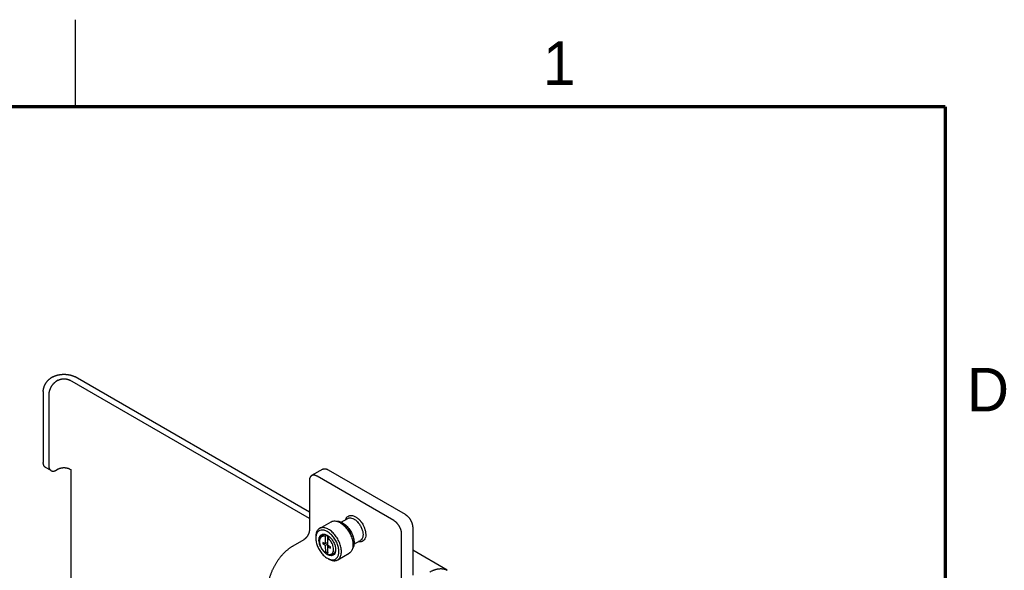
# Model space of a CAD drawing. Header units: inches. Extents: x 0 to 22, y 0 to 17.
# Tile 13 of 13: x 16.2 to 21.8, y 13.8 to 17. Entities that reach past the tile are written whole.
import ezdxf

# ---------------------------------------------------------------- set-up
doc = ezdxf.new("R2010")
doc.units = ezdxf.units.IN
doc.header["$LTSCALE"] = 1.21
doc.header["$MEASUREMENT"] = 0
doc.layers.get('0').update_dxf_attribs({"linetype": 'CONTINUOUS'})
doc.styles.get("Standard").update_dxf_attribs({"font": 'txt', "width": 0.8})

msp = doc.modelspace()

# ---------------------------------------------------------------- linework, layer by layer
at = {"color": 2, "linetype": 'CONTINUOUS'}
msp.add_line((16.5, 16.5), (16.5, 17), dxfattribs=at)
at = {"color": 7, "linetype": 'CONTINUOUS'}
for p, q in [((16.36888, 14.9476), (16.3583, 14.94149)), ((17.84434, 14.1704), (16.49828, 14.9476)), ((16.4007, 14.92923), (16.39012, 14.92312)), ((17.84438, 14.13364), (16.46646, 14.92923)), ((16.31411, 14.86495), (16.31411, 14.45671)), ((16.34593, 14.84657), (16.34593, 14.43834)), ((16.35887, 14.40973), (16.32705, 14.4281)), ((16.4007, 14.41893), (16.39012, 14.41282)), ((16.46646, 14.41893), (16.47247, 14.41546)), ((16.47247, 14.41546), (16.47247, 13.62527)), ((17.92084, 14.41744), (17.85712, 14.38065)), ((17.95209, 14.41435), (18.39403, 14.15918)), ((17.84419, 14.35205), (17.84443, 14.06969)), ((18.3302, 14.12232), (17.88833, 14.37753)), ((17.90255, 14.0773), (17.96903, 14.11575)), ((18.02098, 14.11068), (18.02115, 14.11058)), ((18.02666, 14.11295), (18.06457, 14.13488)), ((18.37467, 13.76344), (18.37443, 14.0458)), ((18.43822, 14.08263), (18.43822, 13.80829)), ((17.81158, 14.01273), (17.74899, 13.97653)), ((17.90699, 14.02235), (17.91201, 14.03097)), ((17.9211, 13.99742), (17.92111, 13.98891)), ((17.934, 13.98997), (17.9211, 13.99742)), ((17.92847, 13.99316), (17.92111, 13.98891)), ((17.92111, 13.98891), (17.93401, 13.98146)), ((17.93581, 14.03066), (17.93584, 13.98927)), ((17.94831, 13.99648), (17.93584, 13.98927)), ((17.93585, 13.98003), (17.94832, 13.98724)), ((17.94721, 14.03816), (17.94732, 14.03809)), ((17.94827, 14.03707), (17.94831, 13.99648)), ((17.94831, 13.99648), (17.95037, 13.99679)), ((17.94832, 13.98724), (17.94836, 13.94153)), ((17.95058, 13.98075), (17.95055, 14.02215)), ((18.09975, 13.98662), (18.13764, 14.00854)), ((17.93585, 13.98003), (17.93589, 13.93864)), ((17.94836, 13.94153), (17.9442, 13.93912)), ((17.95861, 13.97616), (17.95059, 13.97152)), ((17.95063, 13.93012), (17.95059, 13.97152)), ((17.95063, 13.93012), (17.96153, 13.92807)), ((17.95201, 13.9791), (17.95201, 13.97234)), ((17.96532, 13.97188), (17.95243, 13.97933)), ((17.95243, 13.97082), (17.96533, 13.96337)), ((17.96152, 13.92807), (17.97149, 13.92812)), ((17.96533, 13.96337), (17.96532, 13.97188)), ((18.00694, 13.89682), (18.07342, 13.93526)), ((18.63702, 13.83704), (18.43822, 13.95182)), ((17.94744, 13.90623), (17.94759, 13.90614))]:
    msp.add_line(p, q, dxfattribs=at)
at = {"color": 7, "linetype": 'CONTINUOUS', "const_width": 0.02}
for points in [[(21.5, 16.5), (0.5, 16.5)], [(21.5, 0.5), (21.5, 16.5)]]:
    msp.add_lwpolyline(points, dxfattribs=at)
at = {"color": 7, "linetype": 'CONTINUOUS'}
for points, knots in [([(16.36888, 14.9476), (16.36995, 14.94822), (16.37214, 14.94942), (16.37554, 14.95111), (16.37909, 14.95271), (16.38276, 14.9542), (16.38655, 14.95559), (16.39046, 14.95686), (16.39447, 14.95803), (16.39857, 14.95908), (16.40276, 14.96001), (16.40703, 14.96082), (16.41135, 14.96151), (16.41573, 14.96208), (16.42016, 14.96252), (16.42461, 14.96284), (16.42909, 14.96303), (16.43358, 14.96309), (16.43806, 14.96303), (16.44254, 14.96284), (16.447, 14.96252), (16.45142, 14.96208), (16.4558, 14.96151), (16.46013, 14.96082), (16.46439, 14.96001), (16.46858, 14.95908), (16.47268, 14.95803), (16.4767, 14.95686), (16.4806, 14.95559), (16.4844, 14.9542), (16.48807, 14.95271), (16.49161, 14.95111), (16.49501, 14.94942), (16.49721, 14.94822), (16.49828, 14.9476)], [0, 0, 0, 0, 0.0275933, 0.0558479, 0.0847108, 0.1141861, 0.1442278, 0.1747853, 0.205854, 0.2373609, 0.2692742, 0.3015608, 0.3341396, 0.3669971, 0.4000664, 0.433279, 0.4666194, 0.5, 0.5333806, 0.566721, 0.5999336, 0.6330029, 0.6658604, 0.6984392, 0.7307258, 0.7626391, 0.794146, 0.8252147, 0.8557722, 0.8858139, 0.9152892, 0.9441521, 0.9724067, 1, 1, 1, 1]), ([(16.31411, 14.86495), (16.31411, 14.86585), (16.31415, 14.86768), (16.31433, 14.87044), (16.31463, 14.87327), (16.31506, 14.87614), (16.3156, 14.87904), (16.31626, 14.88198), (16.31703, 14.88495), (16.31792, 14.88793), (16.31891, 14.89091), (16.32002, 14.89389), (16.32122, 14.89687), (16.32253, 14.89983), (16.32394, 14.90276), (16.32544, 14.90566), (16.32704, 14.90851), (16.32871, 14.91132), (16.33047, 14.91407), (16.33231, 14.91675), (16.33421, 14.91937), (16.33618, 14.9219), (16.33822, 14.92435), (16.3403, 14.9267), (16.34244, 14.92896), (16.34462, 14.93111), (16.34684, 14.93315), (16.34909, 14.93507), (16.35136, 14.93687), (16.35365, 14.93855), (16.35596, 14.94009), (16.35752, 14.94104), (16.3583, 14.94149)], [0, 0, 0, 0, 0.0294516, 0.0596617, 0.0905596, 0.122131, 0.1543583, 0.187153, 0.2204889, 0.2543377, 0.2885981, 0.3232359, 0.3582157, 0.393428, 0.4288339, 0.464394, 0.4999947, 0.5355954, 0.5711556, 0.6065618, 0.6417745, 0.6767547, 0.7113931, 0.7456542, 0.7795037, 0.8128404, 0.8456361, 0.8778644, 0.9094368, 0.9403359, 0.9705472, 1, 1, 1, 1]), ([(16.39012, 14.92312), (16.38934, 14.92267), (16.38778, 14.92172), (16.38547, 14.92018), (16.38318, 14.9185), (16.38091, 14.9167), (16.37866, 14.91478), (16.37644, 14.91274), (16.37426, 14.91059), (16.37212, 14.90833), (16.37004, 14.90598), (16.368, 14.90353), (16.36603, 14.90099), (16.36413, 14.89838), (16.36229, 14.8957), (16.36053, 14.89295), (16.35886, 14.89014), (16.35726, 14.88728), (16.35576, 14.88439), (16.35435, 14.88145), (16.35304, 14.8785), (16.35184, 14.87552), (16.35073, 14.87254), (16.34973, 14.86955), (16.34885, 14.86657), (16.34808, 14.86361), (16.34742, 14.86067), (16.34688, 14.85776), (16.34645, 14.85489), (16.34615, 14.85207), (16.34597, 14.8493), (16.34593, 14.84748), (16.34593, 14.84657)], [0, 0, 0, 0, 0.0294528, 0.0596641, 0.0905632, 0.1221356, 0.1543639, 0.1871596, 0.2204963, 0.2543458, 0.2886069, 0.3232453, 0.3582255, 0.3934382, 0.4288444, 0.4644046, 0.5000053, 0.535606, 0.5711661, 0.606572, 0.6417843, 0.6767641, 0.7114019, 0.7456623, 0.7795111, 0.812847, 0.8456417, 0.877869, 0.9094404, 0.9403383, 0.9705484, 1, 1, 1, 1]), ([(16.4007, 14.92923), (16.40132, 14.92959), (16.4026, 14.93028), (16.40459, 14.93126), (16.40668, 14.93216), (16.40885, 14.93299), (16.41109, 14.93376), (16.41341, 14.93445), (16.41579, 14.93506), (16.41823, 14.9356), (16.42071, 14.93606), (16.42323, 14.93643), (16.42579, 14.93673), (16.42837, 14.93694), (16.43097, 14.93706), (16.43358, 14.9371), (16.43618, 14.93706), (16.43878, 14.93694), (16.44136, 14.93673), (16.44392, 14.93643), (16.44644, 14.93606), (16.44893, 14.9356), (16.45136, 14.93506), (16.45374, 14.93445), (16.45606, 14.93376), (16.45831, 14.93299), (16.46047, 14.93216), (16.46256, 14.93126), (16.46455, 14.93028), (16.46583, 14.92959), (16.46646, 14.92923)], [0, 0, 0, 0, 0.0315902, 0.0640337, 0.0972687, 0.1312873, 0.1659994, 0.2013862, 0.2373601, 0.273865, 0.3108415, 0.3481891, 0.3858734, 0.4237734, 0.4618517, 0.5, 0.5381483, 0.5762266, 0.6141266, 0.6518109, 0.6891585, 0.726135, 0.7626399, 0.7986138, 0.8340006, 0.8687127, 0.9027313, 0.9359663, 0.9684098, 1, 1, 1, 1]), ([(16.32705, 14.4281), (16.3265, 14.42842), (16.32544, 14.4291), (16.32393, 14.43026), (16.32252, 14.43158), (16.32121, 14.43303), (16.32, 14.43461), (16.31889, 14.43633), (16.3179, 14.43817), (16.31701, 14.44013), (16.31624, 14.4422), (16.31558, 14.44439), (16.31505, 14.44668), (16.31463, 14.44906), (16.31433, 14.45154), (16.31415, 14.4541), (16.31411, 14.45583), (16.31411, 14.45671)], [0, 0, 0, 0, 0.0574381, 0.1152757, 0.1736916, 0.2330136, 0.2935498, 0.3554555, 0.4189795, 0.4843424, 0.551597, 0.6208976, 0.6923733, 0.765976, 0.8417773, 0.9198293, 1, 1, 1, 1]), ([(16.34593, 14.43834), (16.34593, 14.43746), (16.34597, 14.43572), (16.34615, 14.43316), (16.34645, 14.43069), (16.34687, 14.4283), (16.3474, 14.42602), (16.34806, 14.42383), (16.34883, 14.42175), (16.34972, 14.41979), (16.35071, 14.41795), (16.35182, 14.41624), (16.35303, 14.41465), (16.35434, 14.4132), (16.35575, 14.41189), (16.35726, 14.41072), (16.35832, 14.41004), (16.35887, 14.40973)], [0, 0, 0, 0, 0.0801707, 0.1582227, 0.234024, 0.3076267, 0.3791024, 0.448403, 0.5156576, 0.5810205, 0.6445445, 0.7064502, 0.7669864, 0.8263084, 0.8847243, 0.9425619, 1, 1, 1, 1]), ([(16.35887, 14.40973), (16.35942, 14.40941), (16.36054, 14.40883), (16.36231, 14.40811), (16.36415, 14.40754), (16.36606, 14.40713), (16.36804, 14.40687), (16.37007, 14.40678), (16.37217, 14.40683), (16.37431, 14.40705), (16.37649, 14.40742), (16.37871, 14.40794), (16.38096, 14.40862), (16.38324, 14.40945), (16.38553, 14.41043), (16.38784, 14.41155), (16.38936, 14.41239), (16.39012, 14.41282)], [0, 0, 0, 0, 0.0575245, 0.1153552, 0.1737646, 0.2330804, 0.2936107, 0.3555107, 0.4190291, 0.4843864, 0.5516353, 0.6209301, 0.6923998, 0.7659964, 0.8417912, 0.9198364, 1, 1, 1, 1]), ([(16.4007, 14.41893), (16.40134, 14.4193), (16.40267, 14.42003), (16.40475, 14.42103), (16.40692, 14.42196), (16.40918, 14.42282), (16.41152, 14.4236), (16.41393, 14.4243), (16.41642, 14.42492), (16.41896, 14.42545), (16.42155, 14.4259), (16.42418, 14.42626), (16.42684, 14.42653), (16.42953, 14.42671), (16.43222, 14.4268), (16.43493, 14.4268), (16.43763, 14.42671), (16.44031, 14.42653), (16.44297, 14.42626), (16.44561, 14.4259), (16.4482, 14.42545), (16.45074, 14.42492), (16.45322, 14.4243), (16.45564, 14.4236), (16.45798, 14.42282), (16.46024, 14.42196), (16.46241, 14.42103), (16.46448, 14.42003), (16.46581, 14.4193), (16.46646, 14.41893)], [0, 0, 0, 0, 0.0327729, 0.0664729, 0.1010079, 0.1363815, 0.1725172, 0.2093193, 0.2467811, 0.2847793, 0.3232411, 0.3621241, 0.4012824, 0.4406812, 0.4802236, 0.5197764, 0.5593188, 0.5987176, 0.6378759, 0.6767589, 0.7152207, 0.7532189, 0.7906807, 0.8274828, 0.8636185, 0.8989921, 0.9335271, 0.9672271, 1, 1, 1, 1]), ([(17.8571, 14.38064), (17.85655, 14.38032), (17.85549, 14.37964), (17.85398, 14.37848), (17.85257, 14.37717), (17.85126, 14.37572), (17.85005, 14.37414), (17.84895, 14.37242), (17.84796, 14.37058), (17.84707, 14.36862), (17.84631, 14.36655), (17.84565, 14.36436), (17.84512, 14.36208), (17.8447, 14.35969), (17.8444, 14.35722), (17.84422, 14.35466), (17.84419, 14.35293), (17.84419, 14.35205)], [0, 0, 0, 0, 0.057431, 0.1152405, 0.1736325, 0.2329671, 0.2934557, 0.3553579, 0.4189041, 0.4842097, 0.5514962, 0.6208114, 0.6922576, 0.7659109, 0.8417241, 0.9197864, 1, 1, 1, 1]), ([(17.88833, 14.37753), (17.88757, 14.37797), (17.88605, 14.37881), (17.88374, 14.37993), (17.88145, 14.38091), (17.87917, 14.38174), (17.87692, 14.38242), (17.8747, 14.38294), (17.87252, 14.38331), (17.87038, 14.38353), (17.86829, 14.38359), (17.86625, 14.38349), (17.86428, 14.38323), (17.86237, 14.38282), (17.86053, 14.38226), (17.85876, 14.38154), (17.85764, 14.38095), (17.8571, 14.38064)], [0, 0, 0, 0, 0.0802103, 0.1582711, 0.2340841, 0.3077383, 0.3791858, 0.4485022, 0.5157893, 0.5810944, 0.6446382, 0.7065353, 0.7670157, 0.8263382, 0.8847137, 0.9425017, 1, 1, 1, 1]), ([(17.92084, 14.41744), (17.92138, 14.41776), (17.92251, 14.41834), (17.92427, 14.41906), (17.92611, 14.41963), (17.92803, 14.42004), (17.93, 14.4203), (17.93204, 14.42039), (17.93413, 14.42034), (17.93628, 14.42012), (17.93846, 14.41975), (17.94068, 14.41923), (17.94293, 14.41855), (17.94521, 14.41772), (17.9475, 14.41674), (17.94981, 14.41562), (17.95133, 14.41479), (17.95209, 14.41435)], [0, 0, 0, 0, 0.0575245, 0.1153552, 0.1737646, 0.2330804, 0.2936107, 0.3555107, 0.4190291, 0.4843864, 0.5516353, 0.6209301, 0.6923998, 0.7659964, 0.8417912, 0.9198364, 1, 1, 1, 1]), ([(18.05828, 14.13996), (18.0601, 14.14257), (18.06546, 14.14834), (18.07785, 14.15343), (18.09388, 14.15209), (18.10417, 14.14757), (18.10936, 14.14457)], [0, 0, 0, 0, 0.1672809, 0.4110648, 0.6817612, 1, 1, 1, 1]), ([(18.39403, 14.15918), (18.39481, 14.15873), (18.39637, 14.15778), (18.39868, 14.15623), (18.40097, 14.15456), (18.40325, 14.15276), (18.40549, 14.15083), (18.40771, 14.14879), (18.40989, 14.14664), (18.41203, 14.14439), (18.41411, 14.14203), (18.41615, 14.13958), (18.41812, 14.13705), (18.42002, 14.13444), (18.42186, 14.13175), (18.42362, 14.129), (18.42529, 14.12619), (18.42689, 14.12334), (18.42839, 14.12044), (18.4298, 14.11751), (18.43111, 14.11455), (18.43232, 14.11158), (18.43342, 14.10859), (18.43442, 14.10561), (18.4353, 14.10263), (18.43607, 14.09967), (18.43673, 14.09673), (18.43727, 14.09382), (18.4377, 14.09095), (18.438, 14.08813), (18.43818, 14.08536), (18.43822, 14.08353), (18.43822, 14.08263)], [0, 0, 0, 0, 0.0294528, 0.0596641, 0.0905632, 0.1221356, 0.1543639, 0.1871596, 0.2204963, 0.2543458, 0.2886069, 0.3232453, 0.3582255, 0.3934382, 0.4288444, 0.4644046, 0.5000053, 0.535606, 0.5711661, 0.606572, 0.6417843, 0.6767641, 0.7114019, 0.7456623, 0.7795111, 0.812847, 0.8456417, 0.877869, 0.9094404, 0.9403383, 0.9705484, 1, 1, 1, 1]), ([(17.98131, 14.12009), (17.98764, 14.12116), (18.00174, 14.11998), (18.01455, 14.11438), (18.02098, 14.11068)], [0, 0, 0, 0, 0.4617596, 1, 1, 1, 1]), ([(18.03119, 14.104), (18.03492, 14.10125), (18.04583, 14.09219), (18.06189, 14.07423), (18.07752, 14.04954), (18.08882, 14.023), (18.09407, 14.0004), (18.09493, 13.98705), (18.09493, 13.98283)], [0, 0, 0, 0, 0.0983586, 0.2999047, 0.5098246, 0.7168859, 0.9103372, 1, 1, 1, 1]), ([(18.0314, 14.10432), (18.03603, 14.10114), (18.04747, 14.09189), (18.06354, 14.07393), (18.07839, 14.05047), (18.08913, 14.02526), (18.09411, 14.00379), (18.09493, 13.99111), (18.09493, 13.98709)], [0, 0, 0, 0, 0.1222046, 0.3184203, 0.5227884, 0.7243735, 0.9127086, 1, 1, 1, 1]), ([(18.03528, 14.1095), (18.04295, 14.10508), (18.05743, 14.0938), (18.07534, 14.07264), (18.08935, 14.04828), (18.09858, 14.02232), (18.10105, 14.00435), (18.10104, 13.99558)], [0, 0, 0, 0, 0.1942759, 0.3985921, 0.6052717, 0.808018, 1, 1, 1, 1]), ([(18.06458, 14.13487), (18.06722, 14.13638), (18.0745, 14.13892), (18.08751, 14.13784), (18.09652, 14.13388), (18.10105, 14.13126)], [0, 0, 0, 0, 0.2377237, 0.5880802, 1, 1, 1, 1]), ([(18.12128, 14.11482), (18.124, 14.11191), (18.131, 14.10355), (18.14051, 14.08853), (18.14592, 14.07584), (18.14801, 14.06934)], [0, 0, 0, 0, 0.2243453, 0.6148267, 1, 1, 1, 1]), ([(18.37443, 14.0458), (18.37443, 14.0467), (18.37439, 14.04852), (18.3742, 14.05129), (18.37389, 14.05411), (18.37347, 14.05698), (18.37293, 14.05989), (18.37227, 14.06283), (18.37149, 14.06579), (18.3706, 14.06877), (18.36961, 14.07175), (18.3685, 14.07473), (18.36729, 14.07771), (18.36598, 14.08066), (18.36457, 14.08359), (18.36306, 14.08649), (18.36147, 14.08934), (18.35979, 14.09215), (18.35803, 14.0949), (18.3562, 14.09758), (18.35429, 14.1002), (18.35232, 14.10273), (18.35028, 14.10518), (18.3482, 14.10753), (18.34606, 14.10979), (18.34388, 14.11194), (18.34166, 14.11398), (18.33941, 14.1159), (18.33714, 14.1177), (18.33485, 14.11938), (18.33254, 14.12092), (18.33098, 14.12187), (18.3302, 14.12232)], [0, 0, 0, 0, 0.0294444, 0.0596384, 0.0905239, 0.1221031, 0.1543066, 0.1871008, 0.2204489, 0.2542676, 0.2885427, 0.3231845, 0.3581452, 0.3933753, 0.4287787, 0.4643338, 0.4999423, 0.5355515, 0.5711082, 0.6065145, 0.6417486, 0.6767143, 0.7113623, 0.7456445, 0.7794714, 0.8128287, 0.8456328, 0.8778471, 0.9094379, 0.9403356, 0.9705423, 1, 1, 1, 1]), ([(17.84443, 14.06969), (17.84443, 14.06897), (17.8444, 14.06751), (17.84424, 14.0653), (17.84399, 14.06305), (17.84363, 14.06075), (17.84317, 14.05843), (17.84261, 14.05607), (17.84195, 14.05371), (17.8412, 14.05133), (17.84035, 14.04895), (17.83942, 14.04658), (17.8384, 14.04421), (17.83729, 14.04187), (17.8361, 14.03956), (17.83484, 14.03728), (17.8335, 14.03504), (17.83209, 14.03286), (17.83062, 14.03073), (17.82909, 14.02866), (17.8275, 14.02666), (17.82586, 14.02473), (17.82418, 14.02289), (17.82246, 14.02113), (17.8207, 14.01947), (17.81892, 14.01791), (17.81711, 14.01645), (17.81529, 14.01509), (17.81345, 14.01385), (17.8122, 14.01309), (17.81158, 14.01273)], [0, 0, 0, 0, 0.0315733, 0.0640005, 0.0972199, 0.1312238, 0.1659222, 0.2012964, 0.237259, 0.2737538, 0.3107216, 0.348062, 0.3857405, 0.4236364, 0.461712, 0.4998593, 0.5380081, 0.5760886, 0.6139925, 0.6516821, 0.6890366, 0.7260216, 0.7625364, 0.7985216, 0.8339211, 0.868647, 0.9026806, 0.9359317, 0.9683921, 1, 1, 1, 1]), ([(17.90256, 14.07729), (17.90132, 14.07658), (17.89511, 14.0725), (17.88604, 14.06081), (17.88169, 14.04437), (17.88104, 14.0336), (17.88104, 14.02974)], [0, 0, 0, 0, 0.0780433, 0.4068017, 0.7872624, 1, 1, 1, 1]), ([(17.94731, 14.05936), (17.94147, 14.06273), (17.9299, 14.06782), (17.91186, 14.06933), (17.89617, 14.06288), (17.88554, 14.04917), (17.88252, 14.03779), (17.8817, 14.03161)], [0, 0, 0, 0, 0.2307748, 0.4270683, 0.6038451, 0.7874827, 1, 1, 1, 1]), ([(17.90179, 14.0262), (17.90323, 14.03045), (17.90713, 14.03769), (17.91412, 14.04208), (17.91742, 14.04325)], [0, 0, 0, 0, 0.561921, 1, 1, 1, 1]), ([(17.95467, 14.07213), (17.94819, 14.07588), (17.93533, 14.08153), (17.91674, 14.08308), (17.90634, 14.07945), (17.90256, 14.07729)], [0, 0, 0, 0, 0.4119121, 0.7622797, 1, 1, 1, 1]), ([(17.90899, 14.02499), (17.91031, 14.02892), (17.91326, 14.03439), (17.91811, 14.03809), (17.91976, 14.03904)], [0, 0, 0, 0, 0.6864285, 1, 1, 1, 1]), ([(17.91742, 14.04325), (17.918, 14.04346), (17.91874, 14.04369), (17.9195, 14.04388), (17.91966, 14.04392)], [0, 0, 0, 0, 0.7838921, 1, 1, 1, 1]), ([(17.91966, 14.04392), (17.92385, 14.04495), (17.93373, 14.0446), (17.94265, 14.04078), (17.94721, 14.03816)], [0, 0, 0, 0, 0.4486529, 1, 1, 1, 1]), ([(17.92021, 14.03935), (17.92016, 14.03931), (17.92001, 14.03923), (17.91987, 14.03914), (17.91978, 14.03909)], [0, 0, 0, 0, 0.3791862, 1, 1, 1, 1]), ([(17.93581, 14.03066), (17.93673, 14.03167), (17.93857, 14.0337), (17.94109, 14.03647), (17.9427, 14.03824), (17.94339, 14.03899)], [0, 0, 0, 0, 0.3637009, 0.728877, 1, 1, 1, 1]), ([(17.99803, 13.90407), (18.00211, 13.90727), (18.00926, 13.91662), (18.01411, 13.93495), (18.01372, 13.9568), (18.00821, 13.98054), (17.99804, 14.00442), (17.98397, 14.02665), (17.9671, 14.0455), (17.95403, 14.05548), (17.94731, 14.05936)], [0, 0, 0, 0, 0.0848804, 0.1869649, 0.3065153, 0.441295, 0.5855566, 0.73181, 0.8722297, 1, 1, 1, 1]), ([(18.00693, 13.89683), (18.00817, 13.89754), (18.01438, 13.90162), (18.02345, 13.91331), (18.0289, 13.9339), (18.02846, 13.95818), (18.02234, 13.98455), (18.01104, 14.01109), (17.99541, 14.03578), (17.97667, 14.05673), (17.96214, 14.06782), (17.95467, 14.07213)], [0, 0, 0, 0, 0.0204442, 0.1065658, 0.2062314, 0.322949, 0.454535, 0.5953785, 0.7381664, 0.8752585, 1, 1, 1, 1]), ([(18.16777, 14.05249), (18.16852, 14.04606), (18.16874, 14.03398), (18.16438, 14.01751), (18.15493, 14.00532), (18.1459, 14.00162), (18.14134, 14.00085)], [0, 0, 0, 0, 0.3028436, 0.5614413, 0.7848956, 1, 1, 1, 1]), ([(17.88104, 14.0212), (17.88103, 14.0174), (17.88182, 14.00539), (17.88653, 13.98505), (17.89671, 13.96117), (17.91077, 13.93894), (17.92764, 13.92009), (17.94072, 13.91011), (17.94744, 13.90623)], [0, 0, 0, 0, 0.0826009, 0.2608986, 0.4517399, 0.645216, 0.8309748, 1, 1, 1, 1]), ([(17.93261, 13.93875), (17.92765, 13.94349), (17.91861, 13.95415), (17.90817, 13.97221), (17.90133, 13.99123), (17.89886, 14.00854), (17.89987, 14.0191), (17.90094, 14.02329)], [0, 0, 0, 0, 0.2189353, 0.4451766, 0.6640624, 0.8624652, 1, 1, 1, 1]), ([(17.90699, 14.02235), (17.90697, 14.02231), (17.90489, 14.01875), (17.90238, 14.01002), (17.90268, 13.99561), (17.90659, 13.97993), (17.91374, 13.96431), (17.9235, 13.95012), (17.93158, 13.94205), (17.93589, 13.93864)], [0, 0, 0, 0, 0.001417, 0.1297785, 0.282112, 0.4551104, 0.639976, 0.8254088, 1, 1, 1, 1]), ([(17.93581, 14.03066), (17.93207, 14.03202), (17.9246, 14.03362), (17.9136, 14.03067), (17.90875, 14.02533), (17.90699, 14.02235)], [0, 0, 0, 0, 0.3659569, 0.6837486, 1, 1, 1, 1]), ([(17.934, 13.98997), (17.9342, 13.98985), (17.93461, 13.98964), (17.93522, 13.9894), (17.93564, 13.9893), (17.93584, 13.98927)], [0, 0, 0, 0, 0.3545926, 0.6878085, 1, 1, 1, 1]), ([(17.95781, 14.03012), (17.95723, 14.02949), (17.95573, 14.02784), (17.95331, 14.02518), (17.95147, 14.02316), (17.95055, 14.02215)], [0, 0, 0, 0, 0.2387837, 0.6201455, 1, 1, 1, 1]), ([(17.96213, 14.02684), (17.9671, 14.02211), (17.97613, 14.01144), (17.98657, 13.99339), (17.99294, 13.97567), (17.99485, 13.96409), (17.99515, 13.95927)], [0, 0, 0, 0, 0.2675576, 0.5440436, 0.8115407, 1, 1, 1, 1]), ([(17.97681, 13.98714), (17.97545, 13.99024), (17.97284, 13.99543), (17.9698, 14.00038), (17.96845, 14.00239)], [0, 0, 0, 0, 0.582986, 1, 1, 1, 1]), ([(17.97951, 13.93856), (17.98156, 13.94208), (17.98405, 13.95076), (17.98375, 13.96518), (17.98067, 13.97755), (17.97778, 13.9849), (17.97681, 13.98714)], [0, 0, 0, 0, 0.2416733, 0.52848, 0.8541938, 1, 1, 1, 1]), ([(18.09493, 13.98283), (18.09493, 13.97896), (18.09428, 13.9682), (18.09008, 13.95232), (18.08247, 13.94216), (18.07831, 13.93869)], [0, 0, 0, 0, 0.2388567, 0.6660287, 1, 1, 1, 1]), ([(18.13729, 14.00043), (18.13353, 14.00027), (18.12966, 14.00075), (18.12591, 14.00166), (18.12582, 14.00168)], [0, 0, 0, 0, 0.9766993, 1, 1, 1, 1]), ([(18.15218, 14.03374), (18.15154, 14.02893), (18.1492, 14.02008), (18.14285, 14.0119), (18.1385, 14.00904), (18.13763, 14.00855)], [0, 0, 0, 0, 0.4832931, 0.9008871, 1, 1, 1, 1]), ([(17.60698, 13.73028), (17.60698, 13.73245), (17.60705, 13.73683), (17.60738, 13.74345), (17.60792, 13.75018), (17.60868, 13.757), (17.60966, 13.7639), (17.61085, 13.77089), (17.61225, 13.77793), (17.61387, 13.78503), (17.61569, 13.79217), (17.61772, 13.79935), (17.61996, 13.80654), (17.62239, 13.81374), (17.62501, 13.82094), (17.62783, 13.82813), (17.63084, 13.83529), (17.63402, 13.84242), (17.63739, 13.8495), (17.64092, 13.85653), (17.64463, 13.86349), (17.64849, 13.87036), (17.65251, 13.87715), (17.65668, 13.88384), (17.66099, 13.89042), (17.66543, 13.89688), (17.67001, 13.90321), (17.6747, 13.9094), (17.67951, 13.91545), (17.68443, 13.92133), (17.68945, 13.92704), (17.69456, 13.93258), (17.69976, 13.93794), (17.70503, 13.9431), (17.71036, 13.94805), (17.71576, 13.95281), (17.72121, 13.95734), (17.7267, 13.96165), (17.73223, 13.96573), (17.73778, 13.96958), (17.74336, 13.97318), (17.74711, 13.97544), (17.74899, 13.97653)], [0, 0, 0, 0, 0.0220105, 0.0444474, 0.0672824, 0.0905159, 0.114134, 0.1381039, 0.1624265, 0.1870774, 0.2120221, 0.2372605, 0.2627599, 0.2884861, 0.3144371, 0.3405734, 0.3668637, 0.3933024, 0.419845, 0.4464654, 0.4731527, 0.4998593, 0.5265667, 0.5532563, 0.5798807, 0.6064287, 0.6328745, 0.6591733, 0.6853196, 0.7112821, 0.7370212, 0.7625348, 0.7877889, 0.8127504, 0.8374194, 0.8617612, 0.8857515, 0.9093909, 0.9326465, 0.9555045, 0.9779651, 1, 1, 1, 1]), ([(17.93585, 13.98003), (17.93566, 13.98022), (17.93527, 13.98058), (17.93465, 13.98106), (17.93422, 13.98134), (17.93401, 13.98146)], [0, 0, 0, 0, 0.3482258, 0.682199, 1, 1, 1, 1]), ([(17.9442, 13.93912), (17.94327, 13.93907), (17.94142, 13.93896), (17.93865, 13.9388), (17.93681, 13.93869), (17.93589, 13.93864)], [0, 0, 0, 0, 0.3347164, 0.6680622, 1, 1, 1, 1]), ([(17.95058, 13.98075), (17.95078, 13.98056), (17.95117, 13.9802), (17.95178, 13.97973), (17.95221, 13.97945), (17.95243, 13.97933)], [0, 0, 0, 0, 0.3482258, 0.682199, 1, 1, 1, 1]), ([(17.95243, 13.97082), (17.95223, 13.97093), (17.95183, 13.97114), (17.95121, 13.97138), (17.95079, 13.97148), (17.95059, 13.97152)], [0, 0, 0, 0, 0.3545926, 0.6878085, 1, 1, 1, 1]), ([(17.96153, 13.92807), (17.96181, 13.92807), (17.96558, 13.92817), (17.97288, 13.93013), (17.97774, 13.93552), (17.97951, 13.93856)], [0, 0, 0, 0, 0.0387501, 0.517444, 1, 1, 1, 1]), ([(17.99295, 13.93939), (17.99152, 13.93514), (17.98732, 13.92735), (17.97547, 13.92051), (17.96663, 13.92077), (17.96222, 13.92165)], [0, 0, 0, 0, 0.3428475, 0.6569909, 1, 1, 1, 1]), ([(17.98236, 13.93081), (17.9807, 13.92985), (17.97505, 13.92749), (17.96883, 13.92767), (17.96477, 13.92849)], [0, 0, 0, 0, 0.3147105, 1, 1, 1, 1]), ([(17.97149, 13.92812), (17.97165, 13.92812), (17.97543, 13.92819), (17.97923, 13.92908), (17.9824, 13.93081)], [0, 0, 0, 0, 0.0414095, 1, 1, 1, 1]), ([(18.07831, 13.93869), (18.07788, 13.93832), (18.07632, 13.93708), (18.07464, 13.93599), (18.07341, 13.93528)], [0, 0, 0, 0, 0.2862993, 1, 1, 1, 1]), ([(17.95498, 13.90189), (17.96142, 13.89819), (17.97422, 13.89258), (17.99275, 13.89104), (18.00315, 13.89467), (18.00693, 13.89683)], [0, 0, 0, 0, 0.4098386, 0.7614415, 1, 1, 1, 1]), ([(17.95513, 13.9023), (17.95867, 13.90073), (17.96779, 13.89753), (17.98288, 13.89627), (17.9934, 13.90058), (17.99755, 13.9037)], [0, 0, 0, 0, 0.2617634, 0.6501917, 1, 1, 1, 1]), ([(18.53651, 13.82708), (18.5384, 13.82817), (18.54218, 13.83026), (18.54789, 13.83317), (18.55359, 13.83579), (18.55925, 13.83814), (18.56488, 13.8402), (18.57047, 13.84198), (18.576, 13.84346), (18.58147, 13.84466), (18.58687, 13.84555), (18.59218, 13.84616), (18.5974, 13.84646), (18.60253, 13.84647), (18.60755, 13.84618), (18.61246, 13.84559), (18.61724, 13.8447), (18.62189, 13.84352), (18.62641, 13.84204), (18.63078, 13.84028), (18.63429, 13.83856), (18.63634, 13.83743), (18.63702, 13.83704)], [0, 0, 0, 0, 0.061861, 0.1224611, 0.1817397, 0.2397315, 0.2964304, 0.3518126, 0.405946, 0.4588352, 0.5105024, 0.5610415, 0.6104802, 0.6588936, 0.706395, 0.7530433, 0.798968, 0.844293, 0.8891117, 0.9335925, 0.9778633, 1, 1, 1, 1])]:
    msp.add_open_spline(points, degree=3, knots=knots, dxfattribs=at)
for points in [[(17.96904, 14.11573), (17.97282, 14.1179), (17.97702, 14.11937), (17.98131, 14.12009)], [(18.00088, 14.11983), (18.005, 14.11977), (18.00911, 14.11926), (18.01313, 14.11837)], [(18.01313, 14.11837), (18.01645, 14.11763), (18.0197, 14.11664), (18.02287, 14.11544)], [(18.02115, 14.11058), (18.02231, 14.10991), (18.02347, 14.10921), (18.0246, 14.1085)], [(18.02287, 14.11544), (18.0242, 14.11493), (18.02552, 14.11439), (18.02682, 14.11381)], [(18.0246, 14.1085), (18.02685, 14.10708), (18.02904, 14.10557), (18.03119, 14.104)], [(18.02682, 14.11381), (18.02972, 14.11253), (18.03255, 14.11108), (18.03528, 14.1095)], [(18.05293, 14.12875), (18.05366, 14.13116), (18.05459, 14.13351), (18.05576, 14.13576)], [(18.05576, 14.13576), (18.0565, 14.13721), (18.05734, 14.13862), (18.05828, 14.13996)], [(18.10105, 14.13126), (18.10201, 14.13071), (18.10295, 14.13013), (18.10388, 14.12954)], [(18.10388, 14.12954), (18.10703, 14.12752), (18.11002, 14.12527), (18.11287, 14.12285)], [(18.10936, 14.14457), (18.11391, 14.14194), (18.11821, 14.13886), (18.12226, 14.13548)], [(18.11287, 14.12285), (18.11379, 14.12207), (18.1147, 14.12127), (18.11559, 14.12045)], [(18.11559, 14.12045), (18.11652, 14.1196), (18.11744, 14.11873), (18.11833, 14.11784)], [(18.11833, 14.11784), (18.11934, 14.11685), (18.12032, 14.11584), (18.12128, 14.11482)], [(18.12226, 14.13548), (18.12252, 14.13525), (18.12279, 14.13503), (18.12305, 14.1348)], [(18.12305, 14.1348), (18.12377, 14.13419), (18.12448, 14.13357), (18.12518, 14.13294)], [(18.12518, 14.13294), (18.12544, 14.1327), (18.12571, 14.13246), (18.12597, 14.13222)], [(18.12597, 14.13222), (18.12733, 14.13097), (18.12866, 14.12969), (18.12997, 14.12838)], [(18.12997, 14.12838), (18.13096, 14.12738), (18.13193, 14.12636), (18.13289, 14.12533)], [(18.13289, 14.12533), (18.13484, 14.12323), (18.13672, 14.12105), (18.13852, 14.11883)], [(18.13852, 14.11883), (18.1389, 14.11836), (18.13928, 14.11789), (18.13965, 14.11742)], [(18.13965, 14.11742), (18.13982, 14.1172), (18.13999, 14.11698), (18.14016, 14.11676)], [(18.14016, 14.11676), (18.14053, 14.1163), (18.14089, 14.11583), (18.14124, 14.11536)], [(18.14124, 14.11536), (18.14188, 14.11452), (18.1425, 14.11368), (18.14312, 14.11283)], [(18.14312, 14.11283), (18.14451, 14.1109), (18.14585, 14.10894), (18.14715, 14.10695)], [(18.14715, 14.10695), (18.14959, 14.10319), (18.15185, 14.09932), (18.15394, 14.09535)], [(17.91978, 14.03909), (17.91657, 14.03712), (17.91393, 14.03422), (17.91201, 14.03097)], [(17.91976, 14.03904), (17.92142, 14.04), (17.92319, 14.04074), (17.92503, 14.04124)], [(17.92503, 14.04124), (17.92902, 14.04231), (17.93328, 14.04219), (17.93735, 14.04137)], [(17.93735, 14.04137), (17.93816, 14.0412), (17.93896, 14.04101), (17.93975, 14.0408)], [(17.93975, 14.0408), (17.94216, 14.04014), (17.94449, 14.03926), (17.94674, 14.03821)], [(17.94339, 14.03899), (17.94363, 14.03926), (17.94387, 14.03952), (17.94411, 14.03979)], [(18.14801, 14.06934), (18.14815, 14.06891), (18.14829, 14.06848), (18.14842, 14.06805)], [(18.14842, 14.06805), (18.15017, 14.06239), (18.15147, 14.05658), (18.15216, 14.05069)], [(18.15216, 14.05069), (18.15282, 14.04506), (18.15293, 14.03936), (18.15218, 14.03374)], [(18.15394, 14.09535), (18.15526, 14.09282), (18.15651, 14.09026), (18.15768, 14.08766)], [(18.15768, 14.08766), (18.15845, 14.08594), (18.15919, 14.08421), (18.15989, 14.08247)], [(18.15989, 14.08247), (18.1601, 14.08194), (18.16031, 14.08142), (18.16051, 14.08089)], [(18.16051, 14.08089), (18.16142, 14.07855), (18.16225, 14.07619), (18.16302, 14.07381)], [(18.16302, 14.07381), (18.16328, 14.07303), (18.16352, 14.07225), (18.16376, 14.07147)], [(18.16376, 14.07147), (18.16475, 14.06818), (18.1656, 14.06486), (18.1663, 14.0615)], [(18.1663, 14.0615), (18.16645, 14.0608), (18.16659, 14.0601), (18.16672, 14.05939)], [(18.16672, 14.05939), (18.16677, 14.05911), (18.16682, 14.05883), (18.16687, 14.05855)], [(18.16687, 14.05855), (18.16723, 14.05654), (18.16753, 14.05452), (18.16777, 14.05249)], [(17.8817, 14.03161), (17.88125, 14.02816), (17.88104, 14.02468), (17.88104, 14.0212)], [(17.90094, 14.02329), (17.90119, 14.02427), (17.90147, 14.02524), (17.90179, 14.0262)], [(17.94732, 14.03809), (17.94797, 14.03772), (17.9486, 14.03734), (17.94923, 14.03695)], [(17.95024, 13.98478), (17.9497, 13.98567), (17.94906, 13.98651), (17.94832, 13.98724)], [(17.94923, 14.03695), (17.94976, 14.03662), (17.95029, 14.03628), (17.95081, 14.03594)], [(17.96075, 14.01241), (17.95763, 14.01594), (17.95423, 14.01923), (17.95055, 14.02215)], [(17.95081, 14.03594), (17.95308, 14.03444), (17.95526, 14.03281), (17.95736, 14.03107)], [(17.95736, 14.03107), (17.95764, 14.03084), (17.95792, 14.03061), (17.9582, 14.03037)], [(17.9582, 14.03037), (17.95954, 14.02923), (17.96086, 14.02805), (17.96213, 14.02684)], [(17.96231, 14.0106), (17.9618, 14.01121), (17.96128, 14.01181), (17.96075, 14.01241)], [(17.96585, 14.00609), (17.96472, 14.00763), (17.96353, 14.00914), (17.96231, 14.0106)], [(17.96845, 14.00239), (17.96761, 14.00365), (17.96675, 14.00488), (17.96585, 14.00609)], [(18.10056, 13.98631), (18.1004, 13.9849), (18.10022, 13.98349), (18.09999, 13.98208)], [(18.10104, 13.99558), (18.10103, 13.99249), (18.10088, 13.98939), (18.10056, 13.98631)], [(18.14134, 14.00085), (18.14, 14.00062), (18.13865, 14.00048), (18.13729, 14.00043)], [(17.93457, 13.93694), (17.93391, 13.93754), (17.93326, 13.93814), (17.93261, 13.93875)], [(17.93944, 13.93287), (17.93777, 13.93417), (17.93614, 13.93553), (17.93457, 13.93694)], [(17.95059, 13.93418), (17.94645, 13.93663), (17.9426, 13.93956), (17.93903, 13.9428)], [(17.94742, 13.9275), (17.94464, 13.9291), (17.94199, 13.93091), (17.93944, 13.93287)], [(17.94917, 13.92652), (17.94858, 13.92684), (17.948, 13.92716), (17.94742, 13.9275)], [(17.94836, 13.94153), (17.9491, 13.94095), (17.94985, 13.94039), (17.95062, 13.93985)], [(17.95931, 13.92236), (17.95578, 13.92335), (17.95239, 13.92479), (17.94917, 13.92652)], [(17.98686, 13.93426), (17.98553, 13.93293), (17.984, 13.93176), (17.98236, 13.93081)], [(17.9824, 13.93081), (17.98255, 13.93089), (17.9827, 13.93097), (17.98284, 13.93105)], [(17.99313, 13.94486), (17.99181, 13.94094), (17.98979, 13.93718), (17.98686, 13.93426)], [(17.99528, 13.95505), (17.99528, 13.94976), (17.99465, 13.94444), (17.99295, 13.93939)], [(17.99513, 13.95511), (17.99487, 13.95163), (17.99425, 13.94819), (17.99313, 13.94486)], [(17.99515, 13.95927), (17.99519, 13.95864), (17.99522, 13.958), (17.99524, 13.95735)], [(17.99524, 13.95735), (17.99527, 13.95659), (17.99528, 13.95582), (17.99528, 13.95505)], [(18.09767, 13.97218), (18.096, 13.96684), (18.09364, 13.9617), (18.09052, 13.95704)], [(18.09999, 13.98208), (18.09945, 13.97873), (18.09869, 13.97542), (18.09767, 13.97218)], [(17.94759, 13.90614), (17.95003, 13.90474), (17.95255, 13.90344), (17.95513, 13.9023)], [(17.96222, 13.92165), (17.96124, 13.92185), (17.96027, 13.92209), (17.95931, 13.92236)], [(17.99755, 13.9037), (17.99771, 13.90382), (17.99787, 13.90395), (17.99803, 13.90407)]]:
    msp.add_open_spline(points, degree=3, dxfattribs=at)

# ---------------------------------------------------------------- texts
at = {"color": 2, "linetype": 'CONTINUOUS'}
for s, p in [('1', (19.1875, 16.625)), ('D', (21.625, 14.75))]:
    msp.add_text(s, height=0.25, dxfattribs=at).set_placement(p)

doc.saveas('drawing.dxf')
